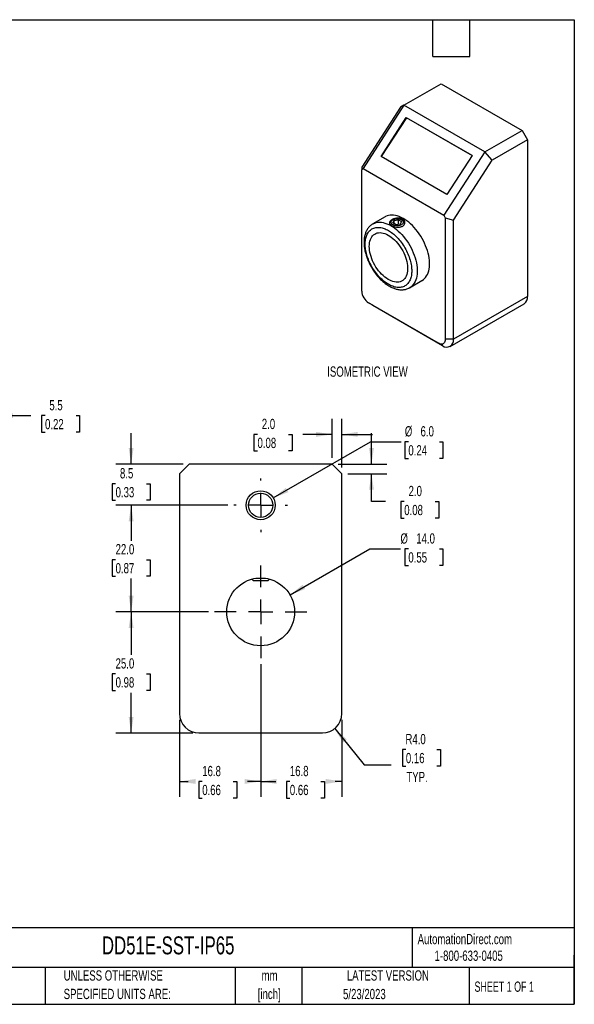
# Model space of a CAD drawing. Header units: millimetres. Extents: x 6 to 273, y 6 to 210.
# Tile 2 of 2: x 159 to 273, y 6 to 210. Entities that reach past the tile are written whole.
import ezdxf

# ---------------------------------------------------------------- set-up
doc = ezdxf.new("R2010")
doc.units = ezdxf.units.MM
doc.linetypes.add('CENTERX2', pattern=[20.32, 12.7, -2.54, 2.54, -2.54])
doc.layers.add('CENTER', color=40, linetype='CENTERX2')
doc.layers.add('DIMENSIONS', color=140, linetype='Continuous', lineweight=25)
doc.layers.add('TEXT', color=140, linetype='Continuous', lineweight=25)
doc.styles.add('SLDTEXTSTYLE0', font='TXT', dxfattribs={"width": 0.7})
doc.styles.add('SLDTEXTSTYLE1', font='TXT', dxfattribs={"width": 0.65})
doc.dimstyles.new('SLDDIMSTYLE1', dxfattribs={"dimtxt": 2.158008, "dimasz": 3.302, "dimexe": 0, "dimexo": 0.0625, "dimgap": 0.539502, "dimtad": 0, "dimtih": 1, "dimtoh": 1, "dimrnd": 1e-09, "dimzin": 12, "dimdsep": 46, "dimtxsty": 'SLDTEXTSTYLE0', "dimsah": 1, "dimcen": 0.09, "dimadec": 0, "dimazin": 3, "dimtfac": 1, "dimtofl": 0, "dimtmove": 0, "dimatfit": 3, "dimfxl": 0, "dimfrac": 2, "dimtolj": 1, "dimtzin": 12, "dimarcsym": 0})
doc.dimstyles.new('SLDDIMSTYLE2', dxfattribs={"dimtxt": 2.158008, "dimasz": 3.302, "dimexe": 0, "dimexo": 0.0625, "dimgap": 0.539502, "dimtad": 0, "dimtih": 1, "dimtoh": 1, "dimrnd": 1e-09, "dimzin": 4, "dimdsep": 46, "dimtxsty": 'SLDTEXTSTYLE0', "dimsah": 1, "dimcen": 0.09, "dimadec": 0, "dimazin": 1, "dimtfac": 1, "dimtofl": 0, "dimtmove": 0, "dimatfit": 3, "dimfxl": 0, "dimfrac": 2, "dimtolj": 1, "dimtzin": 12, "dimarcsym": 0})
doc.dimstyles.new('SLDDIMSTYLE3', dxfattribs={"dimtxt": 2.158008, "dimasz": 3.302, "dimexe": 0, "dimexo": 0.0625, "dimgap": 0.539502, "dimtad": 0, "dimtih": 1, "dimtoh": 1, "dimrnd": 1e-09, "dimzin": 12, "dimdsep": 46, "dimtxsty": 'SLDTEXTSTYLE0', "dimsah": 1, "dimcen": 0.09, "dimadec": 0, "dimazin": 3, "dimtfac": 1, "dimtmove": 0, "dimatfit": 0, "dimfxl": 0, "dimfrac": 2, "dimtolj": 1, "dimtzin": 12, "dimarcsym": 0})
doc.dimstyles.new('SLDDIMSTYLE4', dxfattribs={"dimtxt": 2.158008, "dimasz": 3.302, "dimexe": 0, "dimexo": 0.0625, "dimgap": 0.539502, "dimtad": 0, "dimtih": 1, "dimtoh": 1, "dimrnd": 1e-09, "dimzin": 4, "dimdsep": 46, "dimtxsty": 'SLDTEXTSTYLE0', "dimsah": 1, "dimcen": 0, "dimadec": 0, "dimazin": 1, "dimtfac": 1, "dimtofl": 0, "dimtmove": 0, "dimatfit": 3, "dimfxl": 0, "dimfrac": 2, "dimtolj": 1, "dimtzin": 12, "dimarcsym": 0})
doc.dimstyles.new('SLDDIMSTYLE5', dxfattribs={"dimtxt": 2.158008, "dimasz": 3.302, "dimexe": 0, "dimexo": 0.0625, "dimgap": 0.539502, "dimtad": 0, "dimtih": 1, "dimtoh": 1, "dimrnd": 1e-09, "dimzin": 4, "dimdsep": 46, "dimtxsty": 'SLDTEXTSTYLE0', "dimsah": 1, "dimcen": 0, "dimadec": 0, "dimazin": 1, "dimtfac": 1, "dimtofl": 0, "dimtmove": 0, "dimatfit": 3, "dimfxl": 0, "dimfrac": 2, "dimtolj": 1, "dimtzin": 12, "dimarcsym": 0})
doc.dimstyles.new('SLDDIMSTYLE6', dxfattribs={"dimtxt": 2.158008, "dimasz": 3.302, "dimexe": 0, "dimexo": 0.0625, "dimgap": 0.539502, "dimtad": 0, "dimtih": 1, "dimtoh": 1, "dimrnd": 1e-09, "dimzin": 4, "dimdsep": 46, "dimtxsty": 'SLDTEXTSTYLE0', "dimsah": 1, "dimcen": 0.09, "dimadec": 0, "dimazin": 1, "dimtfac": 1, "dimtmove": 0, "dimatfit": 0, "dimfxl": 0, "dimfrac": 2, "dimtolj": 1, "dimtzin": 12, "dimarcsym": 0})

# ---------------------------------------------------------------- blocks, each defined once
blk = doc.blocks.new('SW_NOTE_0')
at = {"layer": 'TEXT', "color": 0, "char_height": 2.117, "attachment_point": 2, "style": 'SLDTEXTSTYLE0'}
for s, insert in [('mm', (2.84, 2.73)), ('[inch]', (2.76, -1.09))]:
    blk.add_mtext(s, dxfattribs=dict(at, insert=insert))
blk = doc.blocks.new('SW_NOTE_0_1')
at = {"layer": 'TEXT', "color": 0, "char_height": 2.1167, "attachment_point": 1, "style": 'SLDTEXTSTYLE0'}
for s, insert in [('UNLESS OTHERWISE', (0, 2.73)), ('SPECIFIED UNITS ARE:', (0, -1.09))]:
    blk.add_mtext(s, dxfattribs=dict(at, insert=insert))
blk = doc.blocks.new('_D_7')
at = {"layer": 'DIMENSIONS'}
for p, q in [((148.34, 119.11), (148.34, 131.02)), ((153.84, 113.11), (153.84, 131.02)), ((148.34, 127.84), (141.99, 127.84)), ((153.84, 127.84), (160.83, 127.84)), ((163.76, 127.84), (163.03, 127.84)), ((163.03, 127.84), (163.03, 124.41)), ((170.17, 127.84), (170.89, 127.84)), ((170.89, 127.84), (170.89, 124.41)), ((163.03, 124.41), (163.76, 124.41)), ((170.89, 124.41), (170.17, 124.41))]:
    blk.add_line(p, q, dxfattribs=at)
for points in [[(148.34, 127.84), (145.04, 128.35), (145.04, 127.34)], [(153.84, 127.84), (157.14, 127.34), (157.14, 128.35)]]:
    blk.add_solid(points, dxfattribs=at)
at = {"layer": 'DIMENSIONS', "char_height": 2.117, "attachment_point": 1, "style": 'SLDTEXTSTYLE0'}
for s, insert in [('5.5', (164.65, 131.05)), ('0.22', (163.76, 127.14))]:
    blk.add_mtext(s, dxfattribs=dict(at, insert=insert))
blk = doc.blocks.new('_D_10')
at = {"layer": 'DIMENSIONS'}
for p, q in [((214.35, 90.84), (230.8, 100.34)), ((230.8, 100.34), (237.15, 100.34)), ((238.78, 100.34), (238.05, 100.34)), ((238.05, 100.34), (238.05, 96.91)), ((245.19, 100.34), (245.92, 100.34)), ((245.92, 100.34), (245.92, 96.91)), ((238.05, 96.91), (238.78, 96.91)), ((245.92, 96.91), (245.19, 96.91))]:
    blk.add_line(p, q, dxfattribs=at)
blk.add_solid([(214.35, 90.84), (217.46, 92.05), (216.95, 92.93)], dxfattribs=at)
at = {"layer": 'DIMENSIONS', "char_height": 2.117, "attachment_point": 1, "style": 'SLDTEXTSTYLE0'}
for s, insert in [('%%c', (237.15, 103.55)), ('14.0', (240.41, 103.55)), ('0.55', (238.78, 99.64))]:
    blk.add_mtext(s, dxfattribs=dict(at, insert=insert))
blk = doc.blocks.new('_D_11')
at = {"layer": 'DIMENSIONS'}
for p, q in [((210.88, 110.84), (230.98, 122.45)), ((230.98, 122.45), (237.33, 122.45)), ((238.78, 122.45), (238.05, 122.45)), ((238.05, 122.45), (238.05, 119.02)), ((245.19, 122.45), (245.92, 122.45)), ((245.92, 122.45), (245.92, 119.02)), ((238.05, 119.02), (238.78, 119.02)), ((245.92, 119.02), (245.19, 119.02))]:
    blk.add_line(p, q, dxfattribs=at)
blk.add_solid([(210.88, 110.84), (214, 112.05), (213.49, 112.93)], dxfattribs=at)
at = {"layer": 'DIMENSIONS', "char_height": 2.117, "attachment_point": 1, "style": 'SLDTEXTSTYLE0'}
for s, insert in [('%%c', (238.05, 125.66)), ('6.0', (241.3, 125.66)), ('0.24', (238.78, 121.74))]:
    blk.add_mtext(s, dxfattribs=dict(at, insert=insert))
blk = doc.blocks.new('_D_12')
at = {"layer": 'DIMENSIONS'}
for p, q in [((208.29, 76.53), (208.29, 49.17)), ((225.04, 65.07), (225.04, 49.17)), ((208.29, 52.34), (211.39, 52.34)), ((214.31, 52.34), (213.59, 52.34)), ((213.59, 52.34), (213.59, 48.91)), ((220.72, 52.34), (221.45, 52.34)), ((221.45, 52.34), (221.45, 48.91)), ((225.04, 52.34), (223.65, 52.34)), ((213.59, 48.91), (214.31, 48.91)), ((221.45, 48.91), (220.72, 48.91))]:
    blk.add_line(p, q, dxfattribs=at)
for points in [[(208.29, 52.34), (211.59, 51.84), (211.59, 52.85)], [(225.04, 52.34), (221.73, 52.85), (221.73, 51.84)]]:
    blk.add_solid(points, dxfattribs=at)
at = {"layer": 'DIMENSIONS', "char_height": 2.117, "attachment_point": 1, "style": 'SLDTEXTSTYLE0'}
for s, insert in [('16.8', (214.31, 55.55)), ('0.66', (214.31, 51.64))]:
    blk.add_mtext(s, dxfattribs=dict(at, insert=insert))
blk = doc.blocks.new('_D_13')
at = {"layer": 'DIMENSIONS'}
for p, q in [((208.29, 76.53), (208.29, 49.17)), ((191.54, 65.07), (191.54, 49.17)), ((191.54, 52.34), (193.29, 52.34)), ((196.22, 52.34), (195.49, 52.34)), ((195.49, 52.34), (195.49, 48.91)), ((202.63, 52.34), (203.35, 52.34)), ((203.35, 52.34), (203.35, 48.91)), ((208.29, 52.34), (205.55, 52.34)), ((195.49, 48.91), (196.22, 48.91)), ((203.35, 48.91), (202.63, 48.91))]:
    blk.add_line(p, q, dxfattribs=at)
for points in [[(191.54, 52.34), (194.84, 51.84), (194.84, 52.85)], [(208.29, 52.34), (204.98, 52.85), (204.98, 51.84)]]:
    blk.add_solid(points, dxfattribs=at)
at = {"layer": 'DIMENSIONS', "char_height": 2.117, "attachment_point": 1, "style": 'SLDTEXTSTYLE0'}
for s, insert in [('16.8', (196.22, 55.55)), ('0.66', (196.22, 51.64))]:
    blk.add_mtext(s, dxfattribs=dict(at, insert=insert))
blk = doc.blocks.new('_D_14')
at = {"layer": 'DIMENSIONS'}
for p, q in [((201.48, 109.34), (178.36, 109.34)), ((181.54, 109.34), (181.54, 102.02)), ((178.33, 98.11), (177.6, 98.11)), ((177.6, 98.11), (177.6, 94.68)), ((184.74, 98.11), (185.47, 98.11)), ((185.47, 98.11), (185.47, 94.68)), ((177.6, 94.68), (178.33, 94.68)), ((181.54, 87.34), (181.54, 94.2)), ((185.47, 94.68), (184.74, 94.68)), ((197.48, 87.34), (178.36, 87.34))]:
    blk.add_line(p, q, dxfattribs=at)
for points in [[(181.54, 109.34), (181.03, 106.04), (182.04, 106.04)], [(181.54, 87.34), (182.04, 90.65), (181.03, 90.65)]]:
    blk.add_solid(points, dxfattribs=at)
at = {"layer": 'DIMENSIONS', "char_height": 2.117, "attachment_point": 1, "style": 'SLDTEXTSTYLE0'}
for s, insert in [('22.0', (178.33, 101.32)), ('0.87', (178.33, 97.41))]:
    blk.add_mtext(s, dxfattribs=dict(at, insert=insert))
blk = doc.blocks.new('_D_15')
at = {"layer": 'DIMENSIONS'}
for p, q in [((197.48, 87.34), (178.36, 87.34)), ((181.54, 87.34), (181.54, 78.46)), ((178.33, 74.55), (177.6, 74.55)), ((177.6, 74.55), (177.6, 71.12)), ((184.74, 74.55), (185.47, 74.55)), ((185.47, 74.55), (185.47, 71.12)), ((177.6, 71.12), (178.33, 71.12)), ((185.47, 71.12), (184.74, 71.12)), ((181.54, 62.34), (181.54, 70.64)), ((194.27, 62.34), (178.36, 62.34))]:
    blk.add_line(p, q, dxfattribs=at)
for points in [[(181.54, 87.34), (181.03, 84.04), (182.04, 84.04)], [(181.54, 62.34), (182.04, 65.65), (181.03, 65.65)]]:
    blk.add_solid(points, dxfattribs=at)
at = {"layer": 'DIMENSIONS', "char_height": 2.117, "attachment_point": 1, "style": 'SLDTEXTSTYLE0'}
for s, insert in [('25.0', (178.33, 77.76)), ('0.98', (178.33, 73.85))]:
    blk.add_mtext(s, dxfattribs=dict(at, insert=insert))
blk = doc.blocks.new('_D_16')
at = {"layer": 'DIMENSIONS'}
for p, q in [((181.54, 117.84), (181.54, 124.19)), ((192.27, 117.84), (178.36, 117.84)), ((178.33, 113.79), (177.6, 113.79)), ((177.6, 113.79), (177.6, 110.36)), ((184.74, 113.79), (185.47, 113.79)), ((185.47, 113.79), (185.47, 110.36)), ((177.6, 110.36), (178.33, 110.36)), ((185.47, 110.36), (184.74, 110.36)), ((201.48, 109.34), (178.36, 109.34)), ((181.54, 109.34), (181.54, 102.99))]:
    blk.add_line(p, q, dxfattribs=at)
for points in [[(181.54, 117.84), (182.04, 121.15), (181.03, 121.15)], [(181.54, 109.34), (181.03, 106.04), (182.04, 106.04)]]:
    blk.add_solid(points, dxfattribs=at)
at = {"layer": 'DIMENSIONS', "char_height": 2.117, "attachment_point": 1, "style": 'SLDTEXTSTYLE0'}
for s, insert in [('8.5', (179.23, 117)), ('0.33', (178.33, 113.09))]:
    blk.add_mtext(s, dxfattribs=dict(at, insert=insert))
blk = doc.blocks.new('_D_17')
at = {"layer": 'DIMENSIONS'}
for p, q in [((223.57, 63.25), (229.67, 55.8)), ((238.27, 58.93), (237.54, 58.93)), ((237.54, 58.93), (237.54, 55.5)), ((244.68, 58.93), (245.4, 58.93)), ((245.4, 58.93), (245.4, 55.5)), ((229.67, 55.8), (235.23, 55.8)), ((237.54, 55.5), (238.27, 55.5)), ((245.4, 55.5), (244.68, 55.5))]:
    blk.add_line(p, q, dxfattribs=at)
blk.add_solid([(223.57, 63.25), (225.27, 60.37), (226.05, 61.02)], dxfattribs=at)
at = {"layer": 'DIMENSIONS', "char_height": 2.117, "attachment_point": 1, "style": 'SLDTEXTSTYLE0'}
for s, insert in [('R4.0', (238.18, 62.14)), ('0.16', (238.27, 58.23)), ('TYP.', (238.37, 54.32))]:
    blk.add_mtext(s, dxfattribs=dict(at, insert=insert))
blk = doc.blocks.new('_D_18')
at = {"layer": 'DIMENSIONS'}
for p, q in [((231.16, 117.84), (231.16, 124.19)), ((224.31, 117.84), (234.34, 117.84)), ((226.31, 115.84), (234.34, 115.84)), ((231.16, 110.13), (231.16, 115.84)), ((234.04, 110.13), (231.16, 110.13)), ((237.93, 110.13), (237.21, 110.13)), ((237.21, 110.13), (237.21, 106.7)), ((244.34, 110.13), (245.07, 110.13)), ((245.07, 110.13), (245.07, 106.7)), ((237.21, 106.7), (237.93, 106.7)), ((245.07, 106.7), (244.34, 106.7))]:
    blk.add_line(p, q, dxfattribs=at)
for points in [[(231.16, 117.84), (231.67, 121.15), (230.66, 121.15)], [(231.16, 115.84), (230.66, 112.54), (231.67, 112.54)]]:
    blk.add_solid(points, dxfattribs=at)
at = {"layer": 'DIMENSIONS', "char_height": 2.117, "attachment_point": 1, "style": 'SLDTEXTSTYLE0'}
for s, insert in [('2.0', (238.83, 113.34)), ('0.08', (237.93, 109.42))]:
    blk.add_mtext(s, dxfattribs=dict(at, insert=insert))
blk = doc.blocks.new('_D_19')
at = {"layer": 'DIMENSIONS'}
for p, q in [((223.04, 119.11), (223.04, 127.15)), ((225.04, 117.11), (225.04, 127.15)), ((207.63, 123.97), (206.9, 123.97)), ((206.9, 123.97), (206.9, 120.54)), ((214.04, 123.97), (214.76, 123.97)), ((214.76, 123.97), (214.76, 120.54)), ((223.04, 123.97), (216.96, 123.97)), ((225.04, 123.97), (231.39, 123.97)), ((206.9, 120.54), (207.63, 120.54)), ((214.76, 120.54), (214.04, 120.54))]:
    blk.add_line(p, q, dxfattribs=at)
for points in [[(223.04, 123.97), (219.73, 124.48), (219.73, 123.46)], [(225.04, 123.97), (228.34, 123.46), (228.34, 124.48)]]:
    blk.add_solid(points, dxfattribs=at)
at = {"layer": 'DIMENSIONS', "char_height": 2.117, "attachment_point": 1, "style": 'SLDTEXTSTYLE0'}
for s, insert in [('2.0', (208.52, 127.18)), ('0.08', (207.63, 123.27))]:
    blk.add_mtext(s, dxfattribs=dict(at, insert=insert))
blk = doc.blocks.new('SW_CENTERMARKSYMBOL_1')
at = {"layer": 'CENTER', "color": 0}
for p, q in [((0, 5.08), (0, 9.54)), ((0, 0), (0, 2.54)), ((-5.08, 0), (-9.54, 0)), ((0, 0), (-2.54, 0)), ((0, 0), (0, -2.54)), ((0, 0), (2.54, 0)), ((5.08, 0), (9.54, 0)), ((0, -5.08), (0, -9.54))]:
    blk.add_line(p, q, dxfattribs=at)
blk = doc.blocks.new('SW_CENTERMARKSYMBOL_2')
at = {"layer": 'CENTER', "color": 0}
for p, q in [((0, 5.08), (0, 5.54)), ((0, 0), (0, 2.54)), ((-5.08, 0), (-5.54, 0)), ((0, 0), (-2.54, 0)), ((0, 0), (0, -2.54)), ((0, 0), (2.54, 0)), ((5.08, 0), (5.54, 0)), ((0, -5.08), (0, -5.54))]:
    blk.add_line(p, q, dxfattribs=at)

msp = doc.modelspace()

# ---------------------------------------------------------------- linework, layer by layer
for p, q in [((237.864, 191.889), (245.559, 196.331)), ((245.559, 196.331), (262.247, 186.697)), ((237.144, 191.473), (229.154, 179.118)), ((237.864, 191.889), (229.437, 178.858)), ((237.864, 191.889), (237.144, 191.473)), ((254.551, 182.255), (237.864, 191.889)), ((233.159, 181.311), (238.359, 189.351)), ((238.396, 189.322), (233.199, 181.287)), ((238.359, 189.351), (251.936, 181.514)), ((238.396, 189.322), (238.359, 189.351)), ((251.932, 181.508), (238.396, 189.322)), ((254.551, 182.255), (262.247, 186.697)), ((262.247, 186.697), (263.378, 184.738)), ((263.378, 184.738), (256.095, 180.533)), ((263.378, 184.738), (263.378, 152.403)), ((246.736, 173.473), (233.159, 181.311)), ((254.551, 182.255), (246.125, 169.225)), ((251.936, 181.514), (246.736, 173.473)), ((256.095, 180.533), (254.551, 182.255)), ((229.154, 179.118), (229.154, 178.595)), ((229.154, 178.595), (229.437, 178.858)), ((229.437, 178.858), (246.125, 169.225)), ((248.104, 168.178), (256.095, 180.533)), ((229.154, 153.546), (229.154, 178.595)), ((233.981, 168.865), (231.435, 167.396)), ((246.125, 169.225), (246.407, 168.635)), ((235.591, 168.251), (235.348, 168.11)), ((235.587, 167.6), (235.826, 168.115)), ((236.24, 167.223), (235.587, 167.6)), ((235.826, 168.115), (236.719, 168.253)), ((235.826, 167.462), (235.826, 168.115)), ((237.133, 167.361), (236.24, 167.223)), ((236.719, 168.253), (237.372, 167.876)), ((236.719, 167.297), (236.719, 168.253)), ((237.133, 167.361), (237.372, 167.876)), ((237.611, 168.11), (237.368, 168.251)), ((246.407, 168.635), (248.104, 168.178)), ((246.407, 168.635), (246.407, 143.585)), ((248.104, 143.585), (248.104, 168.178)), ((239.035, 154.232), (241.58, 155.701)), ((239.035, 154.232), (239.022, 154.225)), ((263.378, 152.403), (248.104, 143.585)), ((244.993, 142.769), (230.568, 151.096)), ((231.417, 150.606), (230.568, 151.096)), ((231.417, 150.606), (245.842, 142.279)), ((247.442, 142.12), (262.715, 150.938)), ((245.842, 142.279), (244.993, 142.769)), ((248.104, 143.585), (246.407, 143.585)), ((193.535, 117.843), (191.535, 115.843)), ((191.535, 115.843), (191.535, 66.343)), ((223.035, 117.843), (193.535, 117.843)), ((225.035, 115.843), (223.035, 117.843)), ((225.035, 66.343), (225.035, 115.843)), ((206.457, 94.1), (206.715, 93.843)), ((206.715, 93.843), (209.856, 93.843)), ((207.294, 94.273), (209.276, 94.273)), ((209.856, 93.843), (210.113, 94.1)), ((195.535, 62.343), (221.035, 62.343))]:
    msp.add_line(p, q)
at = {"flags": 128}
for points in [[(241.58, 155.701), (241.616, 155.722), (241.883, 155.907), (242.128, 156.126), (242.35, 156.379), (242.546, 156.664), (242.717, 156.98), (242.86, 157.325), (242.976, 157.697), (243.063, 158.094), (243.122, 158.513), (243.151, 158.954), (243.151, 159.412), (243.122, 159.887), (243.063, 160.374), (242.976, 160.872), (242.86, 161.377), (242.717, 161.888), (242.546, 162.401), (242.35, 162.913), (242.128, 163.421), (241.883, 163.923), (241.616, 164.417), (241.327, 164.899), (241.019, 165.366), (240.694, 165.817), (240.352, 166.248), (239.997, 166.658), (239.629, 167.043), (239.251, 167.403), (238.866, 167.735), (238.474, 168.037), (238.078, 168.308), (237.681, 168.545), (237.285, 168.749), (236.891, 168.917), (236.502, 169.049), (236.12, 169.144), (235.747, 169.202), (235.385, 169.221), (235.037, 169.203), (234.703, 169.147), (234.386, 169.054), (234.087, 168.923), (233.981, 168.865)], [(231.433, 167.395), (231.542, 167.454), (231.84, 167.584), (232.157, 167.678), (232.491, 167.734), (232.84, 167.752), (233.201, 167.732), (233.574, 167.675), (233.956, 167.579), (234.345, 167.448), (234.739, 167.279), (235.136, 167.076), (235.533, 166.838), (235.928, 166.568), (236.32, 166.265), (236.706, 165.934), (237.083, 165.574), (237.451, 165.188), (237.807, 164.778), (238.148, 164.347), (238.474, 163.897), (238.782, 163.429), (239.07, 162.947), (239.338, 162.454), (239.583, 161.952), (239.804, 161.443), (240.001, 160.931), (240.171, 160.418), (240.315, 159.908), (240.43, 159.402), (240.518, 158.905), (240.576, 158.417), (240.605, 157.943), (240.605, 157.484), (240.576, 157.044), (240.518, 156.624), (240.43, 156.227), (240.315, 155.855), (240.171, 155.51), (240.001, 155.194), (239.804, 154.909), (239.583, 154.656), (239.338, 154.437), (239.07, 154.253), (239.035, 154.232)], [(235.591, 168.251), (235.77, 168.336), (235.972, 168.402), (236.192, 168.444), (236.422, 168.463), (236.653, 168.456), (236.879, 168.426), (237.091, 168.372), (237.282, 168.296), (237.446, 168.201), (237.577, 168.091), (237.671, 167.968), (237.724, 167.838), (237.735, 167.705), (237.703, 167.572), (237.629, 167.445), (237.516, 167.328), (237.368, 167.225), (237.19, 167.14), (236.987, 167.074), (236.767, 167.032), (236.538, 167.013), (236.306, 167.02), (236.08, 167.05), (235.868, 167.104), (235.677, 167.18), (235.513, 167.275), (235.382, 167.385), (235.288, 167.508), (235.235, 167.638), (235.225, 167.771), (235.257, 167.904), (235.33, 168.031), (235.443, 168.148), (235.591, 168.251)], [(230.71, 162.773), (230.724, 163.158), (230.768, 163.523), (230.841, 163.865), (230.942, 164.182), (231.071, 164.472), (231.226, 164.733), (231.407, 164.962), (231.612, 165.158), (231.839, 165.319), (232.088, 165.445), (232.356, 165.534), (232.641, 165.585), (232.94, 165.599), (233.253, 165.575), (233.576, 165.513), (233.907, 165.414), (234.244, 165.279), (234.584, 165.108), (234.925, 164.903), (235.264, 164.665), (235.598, 164.396), (235.925, 164.099), (236.244, 163.774), (236.55, 163.426), (236.843, 163.055), (237.119, 162.666), (237.378, 162.26), (237.616, 161.841), (237.832, 161.412), (238.025, 160.977), (238.194, 160.537), (238.336, 160.098), (238.451, 159.661), (238.538, 159.23), (238.596, 158.809), (238.626, 158.4), (238.626, 158.007), (238.596, 157.632), (238.538, 157.278), (238.451, 156.948), (238.336, 156.644), (238.194, 156.368), (238.025, 156.123), (237.832, 155.91), (237.616, 155.732), (237.378, 155.588), (237.119, 155.481), (236.843, 155.41), (236.55, 155.378), (236.244, 155.383), (235.925, 155.426), (235.598, 155.506), (235.264, 155.623), (234.925, 155.777), (234.584, 155.965), (234.244, 156.187), (233.907, 156.44), (233.576, 156.724), (233.253, 157.035), (232.94, 157.372), (232.641, 157.732), (232.356, 158.112), (232.088, 158.51), (231.839, 158.923), (231.612, 159.347), (231.407, 159.779), (231.226, 160.217), (231.071, 160.657), (230.942, 161.096), (230.841, 161.53), (230.768, 161.956), (230.724, 162.372), (230.71, 162.773)], [(246.407, 143.585), (246.39, 143.34), (246.338, 143.121), (246.253, 142.933), (246.137, 142.781), (245.993, 142.67), (245.824, 142.601), (245.635, 142.576), (245.43, 142.596), (245.214, 142.661), (244.993, 142.769)]]:
    msp.add_lwpolyline(points, dxfattribs=at)
for centre, radius in [((208.285, 109.343), 3), ((208.285, 109.343), 2.5), ((208.285, 87.343), 7)]:
    msp.add_circle(centre, radius)
for centre, radius, start, end in [((235.71, 167.344), 0.848, 115.28718, 166.3182), ((237.235, 167.331), 0.866, 15.41055, 64.23437), ((232.202, 153.673), 3.051, 182.38686, 237.61314), ((261.837, 152.217), 1.552, 304.45505, 6.85713), ((246.72, 143.37), 1.401, 231.14713, 8.86362), ((195.535, 66.343), 4, 180, 270), ((221.035, 66.343), 4, 270, 0)]:
    msp.add_arc(centre, radius, start, end)
for points, knots in [([(231.435, 167.392), (231.413, 167.38), (231.291, 167.316), (231.086, 167.166), (230.82, 166.939), (230.575, 166.673), (230.361, 166.383), (230.177, 166.074), (230.022, 165.752), (229.893, 165.407), (229.788, 165.042), (229.708, 164.658), (229.655, 164.258), (229.627, 163.845), (229.625, 163.42), (229.647, 162.986), (229.694, 162.544), (229.764, 162.097), (229.858, 161.648), (229.973, 161.197), (230.108, 160.75), (230.261, 160.312), (230.426, 159.893), (230.59, 159.519), (230.744, 159.195), (230.92, 158.846), (231.056, 158.603), (231.142, 158.451)], [0, 0, 0, 0, 0.0090102, 0.0512525, 0.0943472, 0.1385295, 0.184034, 0.2255239, 0.2675324, 0.3099925, 0.3528055, 0.3958579, 0.4390415, 0.4822642, 0.5254488, 0.5685314, 0.6114777, 0.6542536, 0.696817, 0.7391024, 0.7809892, 0.8222272, 0.8622061, 0.8989833, 0.9284618, 0.9550269, 1, 1, 1, 1]), ([(229.861, 163.263), (229.861, 162.924), (229.916, 162.195), (230.174, 161.011), (230.621, 159.758), (231.245, 158.51), (232.014, 157.345), (232.876, 156.332), (233.772, 155.517), (234.669, 154.904), (235.567, 154.481), (236.463, 154.261), (237.325, 154.279), (238.094, 154.556), (238.718, 155.084), (239.165, 155.821), (239.422, 156.707), (239.505, 157.696), (239.422, 158.78), (239.165, 159.963), (238.718, 161.216), (238.094, 162.465), (237.325, 163.63), (236.463, 164.643), (235.567, 165.458), (234.669, 166.071), (233.772, 166.494), (232.876, 166.714), (232.014, 166.696), (231.245, 166.418), (230.621, 165.891), (230.174, 165.153), (229.916, 164.267), (229.861, 163.602), (229.861, 163.263)], [0, 0, 0, 0, 0.029129, 0.0600028, 0.0921602, 0.125, 0.1578398, 0.1899972, 0.220871, 0.25, 0.279129, 0.3100028, 0.3421602, 0.375, 0.4078398, 0.4399972, 0.470871, 0.5, 0.529129, 0.5600028, 0.5921602, 0.625, 0.6578398, 0.6899972, 0.720871, 0.75, 0.779129, 0.8100028, 0.8421602, 0.875, 0.9078398, 0.9399972, 0.970871, 1, 1, 1, 1]), ([(235.072, 167.288), (235.022, 167.337), (234.981, 167.386), (234.919, 167.487), (234.898, 167.538), (234.867, 167.691), (234.887, 167.794), (234.976, 167.944), (235.016, 167.994), (235.114, 168.091), (235.172, 168.138), (235.304, 168.228), (235.379, 168.272), (235.541, 168.352), (235.627, 168.389), (235.905, 168.491), (236.107, 168.543), (236.421, 168.589), (236.525, 168.598), (236.732, 168.605), (236.837, 168.602), (237.037, 168.582), (237.133, 168.566), (237.319, 168.52), (237.408, 168.489), (237.651, 168.381), (237.788, 168.281), (237.937, 168.107), (237.978, 168.044), (238.04, 167.914), (238.06, 167.847), (238.082, 167.709), (238.082, 167.638), (238.063, 167.501), (238.043, 167.433), (237.953, 167.236), (237.854, 167.116), (237.655, 166.969), (237.581, 166.926), (237.42, 166.852), (237.331, 166.821), (237.147, 166.774), (237.051, 166.757), (236.851, 166.737), (236.747, 166.733), (236.437, 166.741), (236.224, 166.772), (235.924, 166.846), (235.826, 166.876), (235.64, 166.942), (235.553, 166.979), (235.39, 167.059), (235.314, 167.103), (235.181, 167.192), (235.122, 167.239), (235.072, 167.288)], [0, 0, 0, 0, 0.03125, 0.03125, 0.0625, 0.0625, 0.125, 0.125, 0.15625, 0.15625, 0.1875, 0.1875, 0.21875, 0.21875, 0.25, 0.25, 0.3125, 0.3125, 0.34375, 0.34375, 0.375, 0.375, 0.40625, 0.40625, 0.4375, 0.4375, 0.5, 0.5, 0.53125, 0.53125, 0.5625, 0.5625, 0.59375, 0.59375, 0.625, 0.625, 0.6875, 0.6875, 0.71875, 0.71875, 0.75, 0.75, 0.78125, 0.78125, 0.8125, 0.8125, 0.875, 0.875, 0.90625, 0.90625, 0.9375, 0.9375, 0.96875, 0.96875, 1, 1, 1, 1]), ([(231.142, 158.451), (231.234, 158.295), (231.364, 158.076), (231.57, 157.761), (231.75, 157.496), (231.974, 157.188), (232.218, 156.875), (232.482, 156.559), (232.763, 156.247), (233.059, 155.942), (233.367, 155.65), (233.686, 155.372), (234.015, 155.111), (234.352, 154.868), (234.695, 154.647), (235.043, 154.449), (235.395, 154.274), (235.75, 154.125), (236.106, 154.003), (236.461, 153.908), (236.815, 153.843), (237.165, 153.807), (237.51, 153.803), (237.848, 153.83), (238.179, 153.889), (238.499, 153.982), (238.781, 154.093), (238.948, 154.187), (239.018, 154.227)], [0, 0, 0, 0, 0.0467464, 0.0657299, 0.0972038, 0.1298298, 0.1647721, 0.20117, 0.2386805, 0.2770326, 0.3160376, 0.3555594, 0.3954984, 0.4357803, 0.4763478, 0.5171545, 0.5581597, 0.5993107, 0.6405578, 0.6818487, 0.7231289, 0.7643495, 0.8054789, 0.8465176, 0.8875118, 0.9285611, 0.9698191, 1, 1, 1, 1])]:
    msp.add_open_spline(points, degree=3, knots=knots)
at = {"layer": 'TEXT'}
for p, q in [((6.35, 209.55), (273.05, 209.55)), ((243.84, 201.93), (243.84, 209.55)), ((251.46, 201.93), (251.46, 209.55)), ((273.05, 209.55), (273.05, 6.35)), ((243.84, 201.93), (251.46, 201.93)), ((273.05, 22.126), (6.35, 22.126)), ((239.575, 22.126), (239.575, 13.97)), ((273.05, 6.35), (273.05, 16.51)), ((273.05, 13.97), (6.35, 13.97)), ((163.78, 13.97), (163.78, 6.35)), ((203.024, 13.97), (203.024, 6.35)), ((216.812, 13.97), (216.812, 6.35)), ((251.349, 13.97), (251.349, 6.35)), ((6.35, 6.35), (273.05, 6.35))]:
    msp.add_line(p, q, dxfattribs=at)

# ---------------------------------------------------------------- block references
at = {"layer": 'CENTER'}
for name, p in [('SW_CENTERMARKSYMBOL_2', (208.285, 109.343)), ('SW_CENTERMARKSYMBOL_1', (208.285, 87.343))]:
    msp.add_blockref(name, p, dxfattribs=at)
at = {"layer": 'TEXT'}
for name, p in [('SW_NOTE_0_1', (167.608, 10.635)), ('SW_NOTE_0', (207.286, 10.633))]:
    msp.add_blockref(name, p, dxfattribs=at)

# ---------------------------------------------------------------- texts
for s, insert, char_height, attachment_point, style in [('ISOMETRIC VIEW', (222.03, 137.985), 2.11667, 1, 'SLDTEXTSTYLE0'), ('DD51E-SST-IP65', (175.502, 20.364), 3.70417, 1, 'SLDTEXTSTYLE0'), ('AutomationDirect.com', (240.695, 20.877), 2.11667, 1, 'SLDTEXTSTYLE0'), ('1-800-633-0405', (244.192, 17.437), 2.11667, 1, 'SLDTEXTSTYLE0'), ('LATEST VERSION', (234.552, 13.364), 2.11667, 2, 'SLDTEXTSTYLE0'), ('SHEET 1 OF 1', (252.441, 11.051), 2.11667, 1, 'SLDTEXTSTYLE1'), ('5/23/2023', (229.701, 9.528), 2.1167, 2, 'SLDTEXTSTYLE0')]:
    msp.add_mtext(s, dxfattribs=dict(at, insert=insert, char_height=char_height, attachment_point=attachment_point, style=style))

# ---------------------------------------------------------------- dimensions: what is measured, and where the dimension line sits
at = {"layer": 'DIMENSIONS'}
for base, p1, p2, dimstyle, picture, middle in [((148.338, 127.843), (153.838, 111.843), (148.338, 117.843), 'SLDDIMSTYLE3', '_D_7', (166.963, 127.843)), ((223.035, 123.97), (225.035, 115.843), (223.035, 117.843), 'SLDDIMSTYLE6', '_D_19', (210.832, 123.97)), ((191.535, 52.343), (208.285, 77.803), (191.535, 66.343), 'SLDDIMSTYLE1', '_D_13', (199.422, 52.343)), ((225.035, 52.343), (208.285, 77.803), (225.035, 66.343), 'SLDDIMSTYLE1', '_D_12', (217.517, 52.343))]:
    dim = msp.add_linear_dim(base=base, p1=p1, p2=p2, dimstyle=dimstyle, dxfattribs=at)
    dim.commit()
    dim.dimension.update_dxf_attribs({"geometry": picture, "text_midpoint": middle, "dimtype": 160})
for base, p1, p2, dimstyle, picture, middle in [((181.535, 117.843), (202.745, 109.343), (193.535, 117.843), 'SLDDIMSTYLE3', '_D_16', (181.535, 113.787)), ((231.164, 115.843), (223.035, 117.843), (225.035, 115.843), 'SLDDIMSTYLE6', '_D_18', (231.164, 110.126)), ((181.535, 87.343), (202.745, 109.343), (198.745, 87.343), 'SLDDIMSTYLE2', '_D_14', (181.535, 98.111)), ((181.535, 87.343), (195.535, 62.343), (198.745, 87.343), 'SLDDIMSTYLE2', '_D_15', (181.535, 74.55))]:
    dim = msp.add_linear_dim(base=base, p1=p1, p2=p2, angle=90, dimstyle=dimstyle, dxfattribs=at)
    dim.commit()
    dim.dimension.update_dxf_attribs({"geometry": picture, "text_midpoint": middle, "dimtype": 160})
for p1, p2, picture, middle in [((205.687, 107.843), (210.883, 110.843), '_D_11', (241.984, 122.445)), ((202.223, 83.843), (214.347, 90.843), '_D_10', (241.984, 100.341))]:
    dim = msp.add_diameter_dim_2p(p1=p1, p2=p2, dimstyle='SLDDIMSTYLE4', dxfattribs=at)
    dim.commit()
    dim.dimension.update_dxf_attribs({"geometry": picture, "text_midpoint": middle, "dimtype": 163})
dim = msp.add_radius_dim(center=(221.035, 66.343), mpoint=(223.57, 63.248), text='<>\\PTYP.', dimstyle='SLDDIMSTYLE5', dxfattribs=at)
dim.commit()
dim.dimension.update_dxf_attribs({"geometry": '_D_17', "text_midpoint": (241.473, 56.911), "dimtype": 164})

doc.saveas('drawing.dxf')
